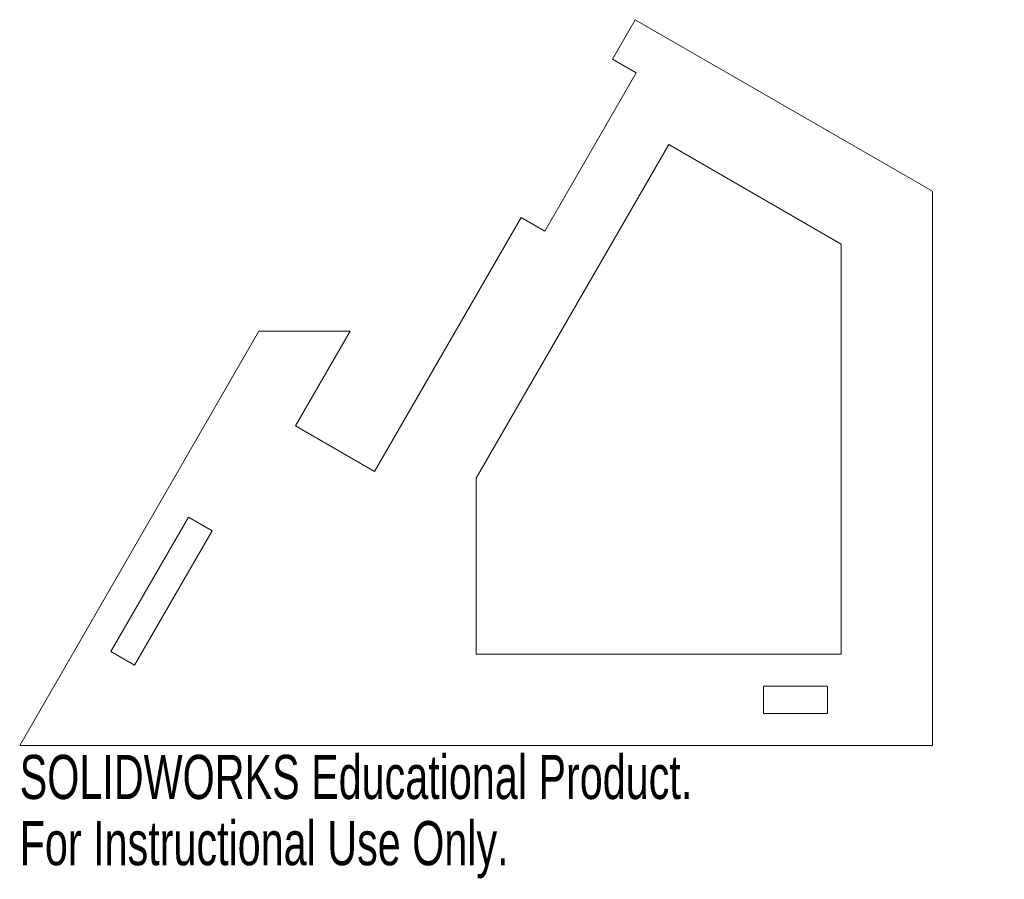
# Model space of a CAD drawing. Header units: millimetres. Extents: x -50 to 58, y -15 to 79.
import ezdxf

# ---------------------------------------------------------------- set-up
doc = ezdxf.new("R2010")
doc.units = ezdxf.units.MM
doc.styles.add('SLDTEXTSTYLE0', font='TXT', dxfattribs={"width": 0.7})

msp = doc.modelspace()

# ---------------------------------------------------------------- linework, layer by layer
at = {"color": 7, "linetype": 'Continuous', "lineweight": 15}
for p, q in [((14.94, 75.16), (17.44, 79.49)), ((17.44, 79.49), (50, 60.7)), ((17.54, 73.66), (14.94, 75.16)), ((7.54, 56.34), (17.54, 73.66)), ((0, 29.28), (21.1, 65.83)), ((21.1, 65.83), (40, 54.92)), ((50, 60.7), (50, 0)), ((-11.13, 30), (4.94, 57.84)), ((4.94, 57.84), (7.54, 56.34)), ((40, 54.92), (40, 10)), ((-50, 0), (-23.79, 45.39)), ((-23.79, 45.39), (-13.79, 45.39)), ((-13.79, 45.39), (-19.79, 35)), ((-19.79, 35), (-11.13, 30)), ((0, 10), (0, 29.28)), ((-40.01, 10.3), (-31.51, 25.02)), ((-31.51, 25.02), (-28.91, 23.52)), ((-28.91, 23.52), (-37.41, 8.8)), ((-37.41, 8.8), (-40.01, 10.3)), ((40, 10), (0, 10)), ((38.5, 6.5), (31.5, 6.5)), ((31.5, 6.5), (31.5, 3.5)), ((38.5, 3.5), (38.5, 6.5)), ((31.5, 3.5), (38.5, 3.5)), ((50, 0), (-50, 0))]:
    msp.add_line(p, q, dxfattribs=at)

# ---------------------------------------------------------------- texts
at = {"color": 7, "linetype": 'Continuous', "char_height": 4.8336, "attachment_point": 1, "style": 'SLDTEXTSTYLE0'}
for s, insert in [('SOLIDWORKS Educational Product.', (-50, -1.02)), ('For Instructional Use Only.', (-50, -8.27))]:
    msp.add_mtext(s, dxfattribs=dict(at, insert=insert))

doc.saveas('drawing.dxf')
